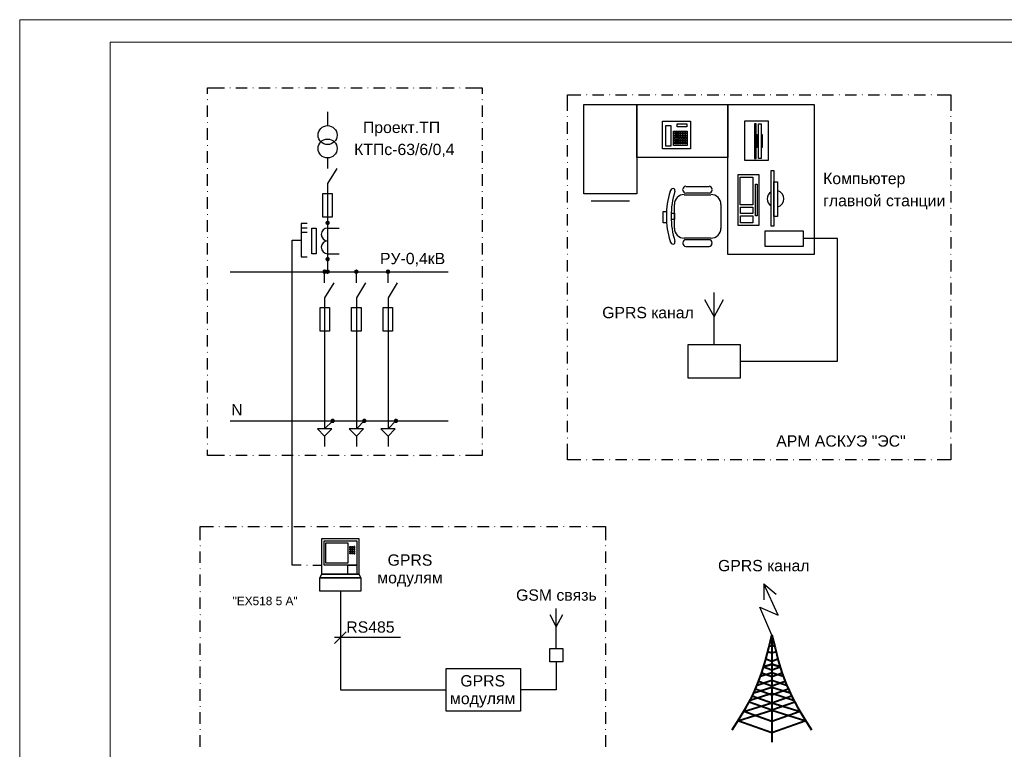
# Model space of a CAD drawing. Extents: x 10527 to 38812, y 13847 to 37526.
# Tile 33 of 256: x 35630 to 35847, y 33362 to 33524. Entities that reach past the tile are written whole.
import ezdxf

# ---------------------------------------------------------------- set-up
doc = ezdxf.new("R2010")
doc.units = 0
doc.header["$LTSCALE"] = 0.5
doc.header["$MEASUREMENT"] = 0
for name, color, linetype in [('PDF2_0', 7, 'Continuous'), ('PDF2_Text', 7, 'Continuous'), ('PDF2_Шина', 7, 'Continuous')]:
    doc.layers.add(name, color=color, linetype=linetype)
doc.styles.add('PDF Arial', font='arial.ttf')

msp = doc.modelspace()

# ---------------------------------------------------------------- hatches: boundary and pattern name
at = {"layer": 'PDF2_0', "lineweight": 50, "transparency": 33554559}
for points in [[(35676.156, 33508.561), (35676.113, 33508.646), (35676.029, 33508.688), (35675.944, 33508.646), (35675.902, 33508.561), (35675.944, 33508.477), (35676.029, 33508.434), (35676.113, 33508.477)], [(35681.236, 33508.561), (35681.194, 33508.646), (35681.109, 33508.688), (35681.024, 33508.646), (35680.982, 33508.561), (35681.024, 33508.477), (35681.109, 33508.434), (35681.194, 33508.477)], [(35686.316, 33508.561), (35686.274, 33508.646), (35686.189, 33508.688), (35686.104, 33508.646), (35686.062, 33508.561), (35686.104, 33508.477), (35686.189, 33508.434), (35686.274, 33508.477)], [(35691.396, 33508.561), (35691.354, 33508.646), (35691.269, 33508.688), (35691.185, 33508.646), (35691.142, 33508.561), (35691.185, 33508.477), (35691.269, 33508.434), (35691.354, 33508.477)], [(35696.476, 33508.561), (35696.434, 33508.646), (35696.349, 33508.688), (35696.265, 33508.646), (35696.222, 33508.561), (35696.265, 33508.477), (35696.349, 33508.434), (35696.434, 33508.477)], [(35701.556, 33508.561), (35701.514, 33508.646), (35701.429, 33508.688), (35701.345, 33508.646), (35701.302, 33508.561), (35701.345, 33508.477), (35701.429, 33508.434), (35701.514, 33508.477)], [(35706.637, 33508.561), (35706.594, 33508.646), (35706.51, 33508.688), (35706.425, 33508.646), (35706.383, 33508.561), (35706.425, 33508.477), (35706.51, 33508.434), (35706.594, 33508.477)], [(35711.717, 33508.561), (35711.674, 33508.646), (35711.59, 33508.688), (35711.505, 33508.646), (35711.463, 33508.561), (35711.505, 33508.477), (35711.59, 33508.434), (35711.674, 33508.477)], [(35716.797, 33508.561), (35716.755, 33508.646), (35716.67, 33508.688), (35716.585, 33508.646), (35716.543, 33508.561), (35716.585, 33508.477), (35716.67, 33508.434), (35716.755, 33508.477)], [(35721.877, 33508.561), (35721.835, 33508.646), (35721.75, 33508.688), (35721.665, 33508.646), (35721.623, 33508.561), (35721.665, 33508.477), (35721.75, 33508.434), (35721.835, 33508.477)], [(35726.957, 33508.561), (35726.915, 33508.646), (35726.83, 33508.688), (35726.745, 33508.646), (35726.703, 33508.561), (35726.745, 33508.477), (35726.83, 33508.434), (35726.915, 33508.477)], [(35671.16, 33505.979), (35671.118, 33506.064), (35671.033, 33506.106), (35670.949, 33506.064), (35670.906, 33505.979), (35670.949, 33505.894), (35671.033, 33505.852), (35671.118, 33505.894)], [(35731.91, 33505.979), (35731.868, 33506.064), (35731.783, 33506.106), (35731.699, 33506.064), (35731.656, 33505.979), (35731.699, 33505.894), (35731.783, 33505.852), (35731.868, 33505.894)], [(35755.025, 33507.037), (35754.983, 33507.122), (35754.898, 33507.164), (35754.813, 33507.122), (35754.771, 33507.037), (35754.813, 33506.953), (35754.898, 33506.91), (35754.983, 33506.953)], [(35760.105, 33507.037), (35760.063, 33507.122), (35759.978, 33507.164), (35759.893, 33507.122), (35759.851, 33507.037), (35759.893, 33506.953), (35759.978, 33506.91), (35760.063, 33506.953)], [(35765.185, 33507.037), (35765.143, 33507.122), (35765.058, 33507.164), (35764.973, 33507.122), (35764.931, 33507.037), (35764.973, 33506.953), (35765.058, 33506.91), (35765.143, 33506.953)], [(35770.265, 33507.037), (35770.223, 33507.122), (35770.138, 33507.164), (35770.054, 33507.122), (35770.011, 33507.037), (35770.054, 33506.953), (35770.138, 33506.91), (35770.223, 33506.953)], [(35775.345, 33507.037), (35775.303, 33507.122), (35775.218, 33507.164), (35775.134, 33507.122), (35775.091, 33507.037), (35775.134, 33506.953), (35775.218, 33506.91), (35775.303, 33506.953)], [(35780.426, 33507.037), (35780.383, 33507.122), (35780.299, 33507.164), (35780.214, 33507.122), (35780.172, 33507.037), (35780.214, 33506.953), (35780.299, 33506.91), (35780.383, 33506.953)], [(35785.506, 33507.037), (35785.463, 33507.122), (35785.379, 33507.164), (35785.294, 33507.122), (35785.252, 33507.037), (35785.294, 33506.953), (35785.379, 33506.91), (35785.463, 33506.953)], [(35790.586, 33507.037), (35790.543, 33507.122), (35790.459, 33507.164), (35790.374, 33507.122), (35790.332, 33507.037), (35790.374, 33506.953), (35790.459, 33506.91), (35790.543, 33506.953)], [(35795.666, 33507.037), (35795.624, 33507.122), (35795.539, 33507.164), (35795.454, 33507.122), (35795.412, 33507.037), (35795.454, 33506.953), (35795.539, 33506.91), (35795.624, 33506.953)], [(35800.746, 33507.037), (35800.704, 33507.122), (35800.619, 33507.164), (35800.534, 33507.122), (35800.492, 33507.037), (35800.534, 33506.953), (35800.619, 33506.91), (35800.704, 33506.953)], [(35805.826, 33507.037), (35805.784, 33507.122), (35805.699, 33507.164), (35805.615, 33507.122), (35805.572, 33507.037), (35805.615, 33506.953), (35805.699, 33506.91), (35805.784, 33506.953)], [(35810.906, 33507.037), (35810.864, 33507.122), (35810.779, 33507.164), (35810.695, 33507.122), (35810.652, 33507.037), (35810.695, 33506.953), (35810.779, 33506.91), (35810.864, 33506.953)], [(35815.986, 33507.037), (35815.944, 33507.122), (35815.859, 33507.164), (35815.775, 33507.122), (35815.732, 33507.037), (35815.775, 33506.953), (35815.859, 33506.91), (35815.944, 33506.953)], [(35821.067, 33507.037), (35821.024, 33507.122), (35820.94, 33507.164), (35820.855, 33507.122), (35820.813, 33507.037), (35820.855, 33506.953), (35820.94, 33506.91), (35821.024, 33506.953)], [(35826.147, 33507.037), (35826.104, 33507.122), (35826.02, 33507.164), (35825.935, 33507.122), (35825.893, 33507.037), (35825.935, 33506.953), (35826.02, 33506.91), (35826.104, 33506.953)], [(35831.227, 33507.037), (35831.185, 33507.122), (35831.1, 33507.164), (35831.015, 33507.122), (35830.973, 33507.037), (35831.015, 33506.953), (35831.1, 33506.91), (35831.185, 33506.953)], [(35671.16, 33500.899), (35671.118, 33500.984), (35671.033, 33501.026), (35670.949, 33500.984), (35670.906, 33500.899), (35670.949, 33500.814), (35671.033, 33500.772), (35671.118, 33500.814)], [(35731.91, 33500.899), (35731.868, 33500.984), (35731.783, 33501.026), (35731.699, 33500.984), (35731.656, 33500.899), (35731.699, 33500.814), (35731.783, 33500.772), (35731.868, 33500.814)], [(35750.749, 33502.254), (35750.707, 33502.338), (35750.622, 33502.381), (35750.537, 33502.338), (35750.495, 33502.254), (35750.537, 33502.169), (35750.622, 33502.127), (35750.707, 33502.169)], [(35835.545, 33502.254), (35835.503, 33502.338), (35835.418, 33502.381), (35835.333, 33502.338), (35835.291, 33502.254), (35835.333, 33502.169), (35835.418, 33502.127), (35835.503, 33502.169)], [(35750.749, 33497.173), (35750.707, 33497.258), (35750.622, 33497.3), (35750.537, 33497.258), (35750.495, 33497.173), (35750.537, 33497.089), (35750.622, 33497.046), (35750.707, 33497.089)], [(35835.545, 33497.173), (35835.503, 33497.258), (35835.418, 33497.3), (35835.333, 33497.258), (35835.291, 33497.173), (35835.333, 33497.089), (35835.418, 33497.046), (35835.503, 33497.089)], [(35671.16, 33495.819), (35671.118, 33495.903), (35671.033, 33495.946), (35670.949, 33495.903), (35670.906, 33495.819), (35670.949, 33495.734), (35671.033, 33495.692), (35671.118, 33495.734)], [(35731.91, 33495.819), (35731.868, 33495.903), (35731.783, 33495.946), (35731.699, 33495.903), (35731.656, 33495.819), (35731.699, 33495.734), (35731.783, 33495.692), (35731.868, 33495.734)], [(35750.749, 33492.093), (35750.707, 33492.178), (35750.622, 33492.22), (35750.537, 33492.178), (35750.495, 33492.093), (35750.537, 33492.009), (35750.622, 33491.966), (35750.707, 33492.009)], [(35835.545, 33492.093), (35835.503, 33492.178), (35835.418, 33492.22), (35835.333, 33492.178), (35835.291, 33492.093), (35835.333, 33492.009), (35835.418, 33491.966), (35835.503, 33492.009)], [(35671.16, 33490.739), (35671.118, 33490.823), (35671.033, 33490.866), (35670.949, 33490.823), (35670.906, 33490.739), (35670.949, 33490.654), (35671.033, 33490.612), (35671.118, 33490.654)], [(35731.91, 33490.739), (35731.868, 33490.823), (35731.783, 33490.866), (35731.699, 33490.823), (35731.656, 33490.739), (35731.699, 33490.654), (35731.783, 33490.612), (35731.868, 33490.654)], [(35671.16, 33485.658), (35671.118, 33485.743), (35671.033, 33485.785), (35670.949, 33485.743), (35670.906, 33485.658), (35670.949, 33485.574), (35671.033, 33485.531), (35671.118, 33485.574)], [(35731.91, 33485.658), (35731.868, 33485.743), (35731.783, 33485.785), (35731.699, 33485.743), (35731.656, 33485.658), (35731.699, 33485.574), (35731.783, 33485.531), (35731.868, 33485.574)], [(35750.749, 33487.013), (35750.707, 33487.098), (35750.622, 33487.14), (35750.537, 33487.098), (35750.495, 33487.013), (35750.537, 33486.928), (35750.622, 33486.886), (35750.707, 33486.928)], [(35835.545, 33487.013), (35835.503, 33487.098), (35835.418, 33487.14), (35835.333, 33487.098), (35835.291, 33487.013), (35835.333, 33486.928), (35835.418, 33486.886), (35835.503, 33486.928)], [(35750.749, 33481.933), (35750.707, 33482.018), (35750.622, 33482.06), (35750.537, 33482.018), (35750.495, 33481.933), (35750.537, 33481.848), (35750.622, 33481.806), (35750.707, 33481.848)], [(35835.545, 33481.933), (35835.503, 33482.018), (35835.418, 33482.06), (35835.333, 33482.018), (35835.291, 33481.933), (35835.333, 33481.848), (35835.418, 33481.806), (35835.503, 33481.848)], [(35671.16, 33480.578), (35671.118, 33480.663), (35671.033, 33480.705), (35670.949, 33480.663), (35670.906, 33480.578), (35670.949, 33480.494), (35671.033, 33480.451), (35671.118, 33480.494)], [(35697.111, 33478.716), (35697.154, 33478.462), (35697.365, 33478.292), (35697.577, 33478.208), (35697.831, 33478.292), (35698.043, 33478.462), (35698.085, 33478.716), (35698.043, 33478.97), (35697.831, 33479.139), (35697.577, 33479.224), (35697.365, 33479.139), (35697.154, 33478.97)], [(35731.91, 33480.578), (35731.868, 33480.663), (35731.783, 33480.705), (35731.699, 33480.663), (35731.656, 33480.578), (35731.699, 33480.494), (35731.783, 33480.451), (35731.868, 33480.494)], [(35750.749, 33476.853), (35750.707, 33476.938), (35750.622, 33476.98), (35750.537, 33476.938), (35750.495, 33476.853), (35750.537, 33476.768), (35750.622, 33476.726), (35750.707, 33476.768)], [(35835.545, 33476.853), (35835.503, 33476.938), (35835.418, 33476.98), (35835.333, 33476.938), (35835.291, 33476.853), (35835.333, 33476.768), (35835.418, 33476.726), (35835.503, 33476.768)], [(35671.16, 33475.498), (35671.118, 33475.583), (35671.033, 33475.625), (35670.949, 33475.583), (35670.906, 33475.498), (35670.949, 33475.414), (35671.033, 33475.371), (35671.118, 33475.414)], [(35731.91, 33475.498), (35731.868, 33475.583), (35731.783, 33475.625), (35731.699, 33475.583), (35731.656, 33475.498), (35731.699, 33475.414), (35731.783, 33475.371), (35731.868, 33475.414)], [(35671.16, 33470.418), (35671.118, 33470.503), (35671.033, 33470.545), (35670.949, 33470.503), (35670.906, 33470.418), (35670.949, 33470.333), (35671.033, 33470.291), (35671.118, 33470.333)], [(35698.085, 33470.714), (35698.043, 33470.926), (35697.831, 33471.138), (35697.577, 33471.18), (35697.365, 33471.138), (35697.154, 33470.926), (35697.111, 33470.714), (35697.154, 33470.46), (35697.365, 33470.249), (35697.577, 33470.206), (35697.831, 33470.249), (35698.043, 33470.46)], [(35731.91, 33470.418), (35731.868, 33470.503), (35731.783, 33470.545), (35731.699, 33470.503), (35731.656, 33470.418), (35731.699, 33470.333), (35731.783, 33470.291), (35731.868, 33470.333)], [(35750.749, 33471.773), (35750.707, 33471.857), (35750.622, 33471.9), (35750.537, 33471.857), (35750.495, 33471.773), (35750.537, 33471.688), (35750.622, 33471.646), (35750.707, 33471.688)], [(35835.545, 33471.773), (35835.503, 33471.857), (35835.418, 33471.9), (35835.333, 33471.857), (35835.291, 33471.773), (35835.333, 33471.688), (35835.418, 33471.646), (35835.503, 33471.688)], [(35696.519, 33468.174), (35696.434, 33467.92), (35696.519, 33467.666), (35696.688, 33467.497), (35696.942, 33467.412), (35697.196, 33467.497), (35697.271, 33467.572), (35697.365, 33467.497), (35697.577, 33467.412), (35697.831, 33467.497), (35698.043, 33467.666), (35698.085, 33467.92), (35698.043, 33468.174), (35697.831, 33468.344), (35697.577, 33468.428), (35697.365, 33468.344), (35697.271, 33468.268), (35697.196, 33468.344), (35696.942, 33468.428), (35696.688, 33468.344)], [(35704.435, 33467.92), (35704.393, 33468.174), (35704.181, 33468.344), (35703.97, 33468.428), (35703.716, 33468.344), (35703.504, 33468.174), (35703.462, 33467.92), (35703.504, 33467.666), (35703.716, 33467.497), (35703.97, 33467.412), (35704.181, 33467.497), (35704.393, 33467.666)], [(35711.463, 33467.92), (35711.378, 33468.174), (35711.209, 33468.344), (35710.955, 33468.428), (35710.701, 33468.344), (35710.531, 33468.174), (35710.447, 33467.92), (35710.531, 33467.666), (35710.701, 33467.497), (35710.955, 33467.412), (35711.209, 33467.497), (35711.378, 33467.666)], [(35750.749, 33466.693), (35750.707, 33466.777), (35750.622, 33466.82), (35750.537, 33466.777), (35750.495, 33466.693), (35750.537, 33466.608), (35750.622, 33466.566), (35750.707, 33466.608)], [(35835.545, 33466.693), (35835.503, 33466.777), (35835.418, 33466.82), (35835.333, 33466.777), (35835.291, 33466.693), (35835.333, 33466.608), (35835.418, 33466.566), (35835.503, 33466.608)], [(35671.16, 33465.338), (35671.118, 33465.423), (35671.033, 33465.465), (35670.949, 33465.423), (35670.906, 33465.338), (35670.949, 33465.253), (35671.033, 33465.211), (35671.118, 33465.253)], [(35731.91, 33465.338), (35731.868, 33465.423), (35731.783, 33465.465), (35731.699, 33465.423), (35731.656, 33465.338), (35731.699, 33465.253), (35731.783, 33465.211), (35731.868, 33465.253)], [(35750.749, 33461.612), (35750.707, 33461.697), (35750.622, 33461.739), (35750.537, 33461.697), (35750.495, 33461.612), (35750.537, 33461.528), (35750.622, 33461.485), (35750.707, 33461.528)], [(35835.545, 33461.612), (35835.503, 33461.697), (35835.418, 33461.739), (35835.333, 33461.697), (35835.291, 33461.612), (35835.333, 33461.528), (35835.418, 33461.485), (35835.503, 33461.528)], [(35671.16, 33460.258), (35671.118, 33460.342), (35671.033, 33460.385), (35670.949, 33460.342), (35670.906, 33460.258), (35670.949, 33460.173), (35671.033, 33460.131), (35671.118, 33460.173)], [(35731.91, 33460.258), (35731.868, 33460.342), (35731.783, 33460.385), (35731.699, 33460.342), (35731.656, 33460.258), (35731.699, 33460.173), (35731.783, 33460.131), (35731.868, 33460.173)], [(35671.16, 33455.178), (35671.118, 33455.262), (35671.033, 33455.305), (35670.949, 33455.262), (35670.906, 33455.178), (35670.949, 33455.093), (35671.033, 33455.051), (35671.118, 33455.093)], [(35731.91, 33455.178), (35731.868, 33455.262), (35731.783, 33455.305), (35731.699, 33455.262), (35731.656, 33455.178), (35731.699, 33455.093), (35731.783, 33455.051), (35731.868, 33455.093)], [(35750.749, 33456.532), (35750.707, 33456.617), (35750.622, 33456.659), (35750.537, 33456.617), (35750.495, 33456.532), (35750.537, 33456.448), (35750.622, 33456.405), (35750.707, 33456.448)], [(35835.545, 33456.532), (35835.503, 33456.617), (35835.418, 33456.659), (35835.333, 33456.617), (35835.291, 33456.532), (35835.333, 33456.448), (35835.418, 33456.405), (35835.503, 33456.448)], [(35750.749, 33451.452), (35750.707, 33451.537), (35750.622, 33451.579), (35750.537, 33451.537), (35750.495, 33451.452), (35750.537, 33451.368), (35750.622, 33451.325), (35750.707, 33451.368)], [(35835.545, 33451.452), (35835.503, 33451.537), (35835.418, 33451.579), (35835.333, 33451.537), (35835.291, 33451.452), (35835.333, 33451.368), (35835.418, 33451.325), (35835.503, 33451.368)], [(35671.16, 33450.098), (35671.118, 33450.182), (35671.033, 33450.225), (35670.949, 33450.182), (35670.906, 33450.098), (35670.949, 33450.013), (35671.033, 33449.971), (35671.118, 33450.013)], [(35731.91, 33450.098), (35731.868, 33450.182), (35731.783, 33450.225), (35731.699, 33450.182), (35731.656, 33450.098), (35731.699, 33450.013), (35731.783, 33449.971), (35731.868, 33450.013)], [(35750.749, 33446.372), (35750.707, 33446.457), (35750.622, 33446.499), (35750.537, 33446.457), (35750.495, 33446.372), (35750.537, 33446.287), (35750.622, 33446.245), (35750.707, 33446.287)], [(35835.545, 33446.372), (35835.503, 33446.457), (35835.418, 33446.499), (35835.333, 33446.457), (35835.291, 33446.372), (35835.333, 33446.287), (35835.418, 33446.245), (35835.503, 33446.287)], [(35671.16, 33445.017), (35671.118, 33445.102), (35671.033, 33445.144), (35670.949, 33445.102), (35670.906, 33445.017), (35670.949, 33444.933), (35671.033, 33444.89), (35671.118, 33444.933)], [(35731.91, 33445.017), (35731.868, 33445.102), (35731.783, 33445.144), (35731.699, 33445.102), (35731.656, 33445.017), (35731.699, 33444.933), (35731.783, 33444.89), (35731.868, 33444.933)], [(35671.16, 33439.98), (35671.118, 33440.064), (35671.033, 33440.107), (35670.949, 33440.064), (35670.906, 33439.98), (35670.949, 33439.895), (35671.033, 33439.853), (35671.118, 33439.895)], [(35731.91, 33439.98), (35731.868, 33440.064), (35731.783, 33440.107), (35731.699, 33440.064), (35731.656, 33439.98), (35731.699, 33439.895), (35731.783, 33439.853), (35731.868, 33439.895)], [(35750.749, 33441.292), (35750.707, 33441.377), (35750.622, 33441.419), (35750.537, 33441.377), (35750.495, 33441.292), (35750.537, 33441.207), (35750.622, 33441.165), (35750.707, 33441.207)], [(35835.545, 33441.292), (35835.503, 33441.377), (35835.418, 33441.419), (35835.333, 33441.377), (35835.291, 33441.292), (35835.333, 33441.207), (35835.418, 33441.165), (35835.503, 33441.207)], [(35698.72, 33434.434), (35698.974, 33434.476), (35699.143, 33434.688), (35699.228, 33434.899), (35699.143, 33435.153), (35698.974, 33435.365), (35698.72, 33435.407), (35698.466, 33435.365), (35698.254, 33435.153), (35698.212, 33434.899), (35698.254, 33434.688), (35698.466, 33434.476)], [(35705.705, 33434.434), (35705.959, 33434.476), (35706.129, 33434.688), (35706.213, 33434.899), (35706.129, 33435.153), (35705.959, 33435.365), (35705.705, 33435.407), (35705.451, 33435.365), (35705.282, 33435.153), (35705.197, 33434.899), (35705.282, 33434.688), (35705.451, 33434.476)], [(35712.69, 33434.434), (35712.944, 33434.476), (35713.156, 33434.688), (35713.198, 33434.899), (35713.156, 33435.153), (35712.944, 33435.365), (35712.69, 33435.407), (35712.479, 33435.365), (35712.267, 33435.153), (35712.225, 33434.899), (35712.267, 33434.688), (35712.479, 33434.476)], [(35750.749, 33436.212), (35750.707, 33436.297), (35750.622, 33436.339), (35750.537, 33436.297), (35750.495, 33436.212), (35750.537, 33436.127), (35750.622, 33436.085), (35750.707, 33436.127)], [(35835.545, 33436.212), (35835.503, 33436.297), (35835.418, 33436.339), (35835.333, 33436.297), (35835.291, 33436.212), (35835.333, 33436.127), (35835.418, 33436.085), (35835.503, 33436.127)], [(35671.16, 33434.899), (35671.118, 33434.984), (35671.033, 33435.026), (35670.949, 33434.984), (35670.906, 33434.899), (35670.949, 33434.815), (35671.033, 33434.772), (35671.118, 33434.815)], [(35731.91, 33434.899), (35731.868, 33434.984), (35731.783, 33435.026), (35731.699, 33434.984), (35731.656, 33434.899), (35731.699, 33434.815), (35731.783, 33434.772), (35731.868, 33434.815)], [(35750.749, 33431.132), (35750.707, 33431.216), (35750.622, 33431.259), (35750.537, 33431.216), (35750.495, 33431.132), (35750.537, 33431.047), (35750.622, 33431.005), (35750.707, 33431.047)], [(35835.545, 33431.132), (35835.503, 33431.216), (35835.418, 33431.259), (35835.333, 33431.216), (35835.291, 33431.132), (35835.333, 33431.047), (35835.418, 33431.005), (35835.503, 33431.047)], [(35671.16, 33429.819), (35671.118, 33429.904), (35671.033, 33429.946), (35670.949, 33429.904), (35670.906, 33429.819), (35670.949, 33429.735), (35671.033, 33429.692), (35671.118, 33429.735)], [(35731.91, 33429.819), (35731.868, 33429.904), (35731.783, 33429.946), (35731.699, 33429.904), (35731.656, 33429.819), (35731.699, 33429.735), (35731.783, 33429.692), (35731.868, 33429.735)], [(35676.156, 33427.237), (35676.113, 33427.322), (35676.029, 33427.364), (35675.944, 33427.322), (35675.902, 33427.237), (35675.944, 33427.152), (35676.029, 33427.11), (35676.113, 33427.152)], [(35681.236, 33427.237), (35681.194, 33427.322), (35681.109, 33427.364), (35681.024, 33427.322), (35680.982, 33427.237), (35681.024, 33427.152), (35681.109, 33427.11), (35681.194, 33427.152)], [(35686.316, 33427.237), (35686.274, 33427.322), (35686.189, 33427.364), (35686.104, 33427.322), (35686.062, 33427.237), (35686.104, 33427.152), (35686.189, 33427.11), (35686.274, 33427.152)], [(35691.396, 33427.237), (35691.354, 33427.322), (35691.269, 33427.364), (35691.185, 33427.322), (35691.142, 33427.237), (35691.185, 33427.152), (35691.269, 33427.11), (35691.354, 33427.152)], [(35696.476, 33427.237), (35696.434, 33427.322), (35696.349, 33427.364), (35696.265, 33427.322), (35696.222, 33427.237), (35696.265, 33427.152), (35696.349, 33427.11), (35696.434, 33427.152)], [(35701.556, 33427.237), (35701.514, 33427.322), (35701.429, 33427.364), (35701.345, 33427.322), (35701.302, 33427.237), (35701.345, 33427.152), (35701.429, 33427.11), (35701.514, 33427.152)], [(35706.637, 33427.237), (35706.594, 33427.322), (35706.51, 33427.364), (35706.425, 33427.322), (35706.383, 33427.237), (35706.425, 33427.152), (35706.51, 33427.11), (35706.594, 33427.152)], [(35711.717, 33427.237), (35711.674, 33427.322), (35711.59, 33427.364), (35711.505, 33427.322), (35711.463, 33427.237), (35711.505, 33427.152), (35711.59, 33427.11), (35711.674, 33427.152)], [(35716.797, 33427.237), (35716.755, 33427.322), (35716.67, 33427.364), (35716.585, 33427.322), (35716.543, 33427.237), (35716.585, 33427.152), (35716.67, 33427.11), (35716.755, 33427.152)], [(35721.877, 33427.237), (35721.835, 33427.322), (35721.75, 33427.364), (35721.665, 33427.322), (35721.623, 33427.237), (35721.665, 33427.152), (35721.75, 33427.11), (35721.835, 33427.152)], [(35726.957, 33427.237), (35726.915, 33427.322), (35726.83, 33427.364), (35726.745, 33427.322), (35726.703, 33427.237), (35726.745, 33427.152), (35726.83, 33427.11), (35726.915, 33427.152)], [(35755.025, 33426.306), (35754.983, 33426.39), (35754.898, 33426.433), (35754.813, 33426.39), (35754.771, 33426.306), (35754.813, 33426.221), (35754.898, 33426.179), (35754.983, 33426.221)], [(35760.105, 33426.306), (35760.063, 33426.39), (35759.978, 33426.433), (35759.893, 33426.39), (35759.851, 33426.306), (35759.893, 33426.221), (35759.978, 33426.179), (35760.063, 33426.221)], [(35765.185, 33426.306), (35765.143, 33426.39), (35765.058, 33426.433), (35764.973, 33426.39), (35764.931, 33426.306), (35764.973, 33426.221), (35765.058, 33426.179), (35765.143, 33426.221)], [(35770.265, 33426.306), (35770.223, 33426.39), (35770.138, 33426.433), (35770.054, 33426.39), (35770.011, 33426.306), (35770.054, 33426.221), (35770.138, 33426.179), (35770.223, 33426.221)], [(35775.345, 33426.306), (35775.303, 33426.39), (35775.218, 33426.433), (35775.134, 33426.39), (35775.091, 33426.306), (35775.134, 33426.221), (35775.218, 33426.179), (35775.303, 33426.221)], [(35780.426, 33426.306), (35780.383, 33426.39), (35780.299, 33426.433), (35780.214, 33426.39), (35780.172, 33426.306), (35780.214, 33426.221), (35780.299, 33426.179), (35780.383, 33426.221)], [(35785.506, 33426.306), (35785.463, 33426.39), (35785.379, 33426.433), (35785.294, 33426.39), (35785.252, 33426.306), (35785.294, 33426.221), (35785.379, 33426.179), (35785.463, 33426.221)], [(35790.586, 33426.306), (35790.543, 33426.39), (35790.459, 33426.433), (35790.374, 33426.39), (35790.332, 33426.306), (35790.374, 33426.221), (35790.459, 33426.179), (35790.543, 33426.221)], [(35795.666, 33426.306), (35795.624, 33426.39), (35795.539, 33426.433), (35795.454, 33426.39), (35795.412, 33426.306), (35795.454, 33426.221), (35795.539, 33426.179), (35795.624, 33426.221)], [(35800.746, 33426.306), (35800.704, 33426.39), (35800.619, 33426.433), (35800.534, 33426.39), (35800.492, 33426.306), (35800.534, 33426.221), (35800.619, 33426.179), (35800.704, 33426.221)], [(35805.826, 33426.306), (35805.784, 33426.39), (35805.699, 33426.433), (35805.615, 33426.39), (35805.572, 33426.306), (35805.615, 33426.221), (35805.699, 33426.179), (35805.784, 33426.221)], [(35810.906, 33426.306), (35810.864, 33426.39), (35810.779, 33426.433), (35810.695, 33426.39), (35810.652, 33426.306), (35810.695, 33426.221), (35810.779, 33426.179), (35810.864, 33426.221)], [(35815.986, 33426.306), (35815.944, 33426.39), (35815.859, 33426.433), (35815.775, 33426.39), (35815.732, 33426.306), (35815.775, 33426.221), (35815.859, 33426.179), (35815.944, 33426.221)], [(35821.067, 33426.306), (35821.024, 33426.39), (35820.94, 33426.433), (35820.855, 33426.39), (35820.813, 33426.306), (35820.855, 33426.221), (35820.94, 33426.179), (35821.024, 33426.221)], [(35826.147, 33426.306), (35826.104, 33426.39), (35826.02, 33426.433), (35825.935, 33426.39), (35825.893, 33426.306), (35825.935, 33426.221), (35826.02, 33426.179), (35826.104, 33426.221)], [(35831.227, 33426.306), (35831.185, 33426.39), (35831.1, 33426.433), (35831.015, 33426.39), (35830.973, 33426.306), (35831.015, 33426.221), (35831.1, 33426.179), (35831.185, 33426.221)], [(35673.743, 33411.531), (35673.7, 33411.616), (35673.616, 33411.658), (35673.531, 33411.616), (35673.489, 33411.531), (35673.531, 33411.446), (35673.616, 33411.404), (35673.7, 33411.446)], [(35678.823, 33411.531), (35678.781, 33411.616), (35678.696, 33411.658), (35678.611, 33411.616), (35678.569, 33411.531), (35678.611, 33411.446), (35678.696, 33411.404), (35678.781, 33411.446)], [(35683.903, 33411.531), (35683.861, 33411.616), (35683.776, 33411.658), (35683.691, 33411.616), (35683.649, 33411.531), (35683.691, 33411.446), (35683.776, 33411.404), (35683.861, 33411.446)], [(35688.983, 33411.531), (35688.941, 33411.616), (35688.856, 33411.658), (35688.771, 33411.616), (35688.729, 33411.531), (35688.771, 33411.446), (35688.856, 33411.404), (35688.941, 33411.446)], [(35694.063, 33411.531), (35694.021, 33411.616), (35693.936, 33411.658), (35693.852, 33411.616), (35693.809, 33411.531), (35693.852, 33411.446), (35693.936, 33411.404), (35694.021, 33411.446)], [(35699.143, 33411.531), (35699.101, 33411.616), (35699.016, 33411.658), (35698.932, 33411.616), (35698.889, 33411.531), (35698.932, 33411.446), (35699.016, 33411.404), (35699.101, 33411.446)], [(35704.224, 33411.531), (35704.181, 33411.616), (35704.097, 33411.658), (35704.012, 33411.616), (35703.97, 33411.531), (35704.012, 33411.446), (35704.097, 33411.404), (35704.181, 33411.446)], [(35709.304, 33411.531), (35709.261, 33411.616), (35709.177, 33411.658), (35709.092, 33411.616), (35709.05, 33411.531), (35709.092, 33411.446), (35709.177, 33411.404), (35709.261, 33411.446)], [(35714.384, 33411.531), (35714.341, 33411.616), (35714.257, 33411.658), (35714.172, 33411.616), (35714.13, 33411.531), (35714.172, 33411.446), (35714.257, 33411.404), (35714.341, 33411.446)], [(35719.464, 33411.531), (35719.422, 33411.616), (35719.337, 33411.658), (35719.252, 33411.616), (35719.21, 33411.531), (35719.252, 33411.446), (35719.337, 33411.404), (35719.422, 33411.446)], [(35724.544, 33411.531), (35724.502, 33411.616), (35724.417, 33411.658), (35724.332, 33411.616), (35724.29, 33411.531), (35724.332, 33411.446), (35724.417, 33411.404), (35724.502, 33411.446)], [(35729.624, 33411.531), (35729.582, 33411.616), (35729.497, 33411.658), (35729.413, 33411.616), (35729.37, 33411.531), (35729.413, 33411.446), (35729.497, 33411.404), (35729.582, 33411.446)], [(35734.704, 33411.531), (35734.662, 33411.616), (35734.577, 33411.658), (35734.493, 33411.616), (35734.45, 33411.531), (35734.493, 33411.446), (35734.577, 33411.404), (35734.662, 33411.446)], [(35739.784, 33411.531), (35739.742, 33411.616), (35739.657, 33411.658), (35739.573, 33411.616), (35739.53, 33411.531), (35739.573, 33411.446), (35739.657, 33411.404), (35739.742, 33411.446)], [(35744.865, 33411.531), (35744.822, 33411.616), (35744.738, 33411.658), (35744.653, 33411.616), (35744.611, 33411.531), (35744.653, 33411.446), (35744.738, 33411.404), (35744.822, 33411.446)], [(35749.945, 33411.531), (35749.902, 33411.616), (35749.818, 33411.658), (35749.733, 33411.616), (35749.691, 33411.531), (35749.733, 33411.446), (35749.818, 33411.404), (35749.902, 33411.446)], [(35755.025, 33411.531), (35754.983, 33411.616), (35754.898, 33411.658), (35754.813, 33411.616), (35754.771, 33411.531), (35754.813, 33411.446), (35754.898, 33411.404), (35754.983, 33411.446)], [(35669.552, 33407.297), (35669.509, 33407.382), (35669.425, 33407.424), (35669.34, 33407.382), (35669.298, 33407.297), (35669.34, 33407.213), (35669.425, 33407.17), (35669.509, 33407.213)], [(35759.174, 33407.297), (35759.131, 33407.382), (35759.047, 33407.424), (35758.962, 33407.382), (35758.92, 33407.297), (35758.962, 33407.213), (35759.047, 33407.17), (35759.131, 33407.213)], [(35693.174, 33403.022), (35693.132, 33403.106), (35693.047, 33403.149), (35692.963, 33403.106), (35692.92, 33403.022), (35692.963, 33402.937), (35693.047, 33402.895), (35693.132, 33402.937)], [(35669.552, 33402.217), (35669.509, 33402.302), (35669.425, 33402.344), (35669.34, 33402.302), (35669.298, 33402.217), (35669.34, 33402.133), (35669.425, 33402.09), (35669.509, 33402.133)], [(35759.174, 33402.217), (35759.131, 33402.302), (35759.047, 33402.344), (35758.962, 33402.302), (35758.92, 33402.217), (35758.962, 33402.133), (35759.047, 33402.09), (35759.131, 33402.133)], [(35669.552, 33397.137), (35669.509, 33397.222), (35669.425, 33397.264), (35669.34, 33397.222), (35669.298, 33397.137), (35669.34, 33397.052), (35669.425, 33397.01), (35669.509, 33397.052)], [(35759.174, 33397.137), (35759.131, 33397.222), (35759.047, 33397.264), (35758.962, 33397.222), (35758.92, 33397.137), (35758.962, 33397.052), (35759.047, 33397.01), (35759.131, 33397.052)], [(35669.552, 33392.057), (35669.509, 33392.142), (35669.425, 33392.184), (35669.34, 33392.142), (35669.298, 33392.057), (35669.34, 33391.972), (35669.425, 33391.93), (35669.509, 33391.972)], [(35759.174, 33392.057), (35759.131, 33392.142), (35759.047, 33392.184), (35758.962, 33392.142), (35758.92, 33392.057), (35758.962, 33391.972), (35759.047, 33391.93), (35759.131, 33391.972)], [(35669.552, 33386.977), (35669.509, 33387.062), (35669.425, 33387.104), (35669.34, 33387.062), (35669.298, 33386.977), (35669.34, 33386.892), (35669.425, 33386.85), (35669.509, 33386.892)], [(35759.174, 33386.977), (35759.131, 33387.062), (35759.047, 33387.104), (35758.962, 33387.062), (35758.92, 33386.977), (35758.962, 33386.892), (35759.047, 33386.85), (35759.131, 33386.892)], [(35669.552, 33381.897), (35669.509, 33381.981), (35669.425, 33382.024), (35669.34, 33381.981), (35669.298, 33381.897), (35669.34, 33381.812), (35669.425, 33381.77), (35669.509, 33381.812)], [(35759.174, 33381.897), (35759.131, 33381.981), (35759.047, 33382.024), (35758.962, 33381.981), (35758.92, 33381.897), (35758.962, 33381.812), (35759.047, 33381.77), (35759.131, 33381.812)], [(35669.552, 33376.817), (35669.509, 33376.901), (35669.425, 33376.944), (35669.34, 33376.901), (35669.298, 33376.817), (35669.34, 33376.732), (35669.425, 33376.69), (35669.509, 33376.732)], [(35759.174, 33376.817), (35759.131, 33376.901), (35759.047, 33376.944), (35758.962, 33376.901), (35758.92, 33376.817), (35758.962, 33376.732), (35759.047, 33376.69), (35759.131, 33376.732)], [(35669.552, 33371.736), (35669.509, 33371.821), (35669.425, 33371.863), (35669.34, 33371.821), (35669.298, 33371.736), (35669.34, 33371.652), (35669.425, 33371.609), (35669.509, 33371.652)], [(35759.174, 33371.736), (35759.131, 33371.821), (35759.047, 33371.863), (35758.962, 33371.821), (35758.92, 33371.736), (35758.962, 33371.652), (35759.047, 33371.609), (35759.131, 33371.652)], [(35669.552, 33366.656), (35669.509, 33366.741), (35669.425, 33366.783), (35669.34, 33366.741), (35669.298, 33366.656), (35669.34, 33366.572), (35669.425, 33366.529), (35669.509, 33366.572)], [(35759.174, 33366.656), (35759.131, 33366.741), (35759.047, 33366.783), (35758.962, 33366.741), (35758.92, 33366.656), (35758.962, 33366.572), (35759.047, 33366.529), (35759.131, 33366.572)]]:
    msp.add_hatch(color=256, dxfattribs=at).paths.add_polyline_path(points)

# ---------------------------------------------------------------- linework, layer by layer
at = {"linetype": 'Continuous', "lineweight": 5, "elevation": -629.582}
for points in [[(35629.501, 33523.657), (36049.501, 33523.657), (36049.501, 33226.6), (35629.501, 33226.6)], [(36044.501, 33231.6), (35649.503, 33231.6), (35649.503, 33518.656), (36044.501, 33518.656)]]:
    msp.add_lwpolyline(points, close=True, dxfattribs=at)
at = {"layer": 'PDF2_0', "lineweight": 30}
for points in [[(35671.033, 33507.249), (35671.033, 33508.561), (35674.759, 33508.561)], [(35677.299, 33508.561), (35679.839, 33508.561)], [(35682.379, 33508.561), (35684.919, 33508.561)], [(35687.459, 33508.561), (35689.999, 33508.561)], [(35692.539, 33508.561), (35695.079, 33508.561)], [(35697.619, 33508.561), (35700.159, 33508.561)], [(35702.7, 33508.561), (35705.24, 33508.561)], [(35707.78, 33508.561), (35710.32, 33508.561)], [(35712.86, 33508.561), (35715.4, 33508.561)], [(35717.94, 33508.561), (35720.48, 33508.561)], [(35723.02, 33508.561), (35725.56, 33508.561)], [(35728.1, 33508.561), (35731.783, 33508.561), (35731.783, 33507.249)], [(35750.622, 33503.524), (35750.622, 33507.037), (35753.628, 33507.037)], [(35756.168, 33507.037), (35758.708, 33507.037)], [(35761.248, 33507.037), (35763.788, 33507.037)], [(35766.328, 33507.037), (35768.868, 33507.037)], [(35771.408, 33507.037), (35773.948, 33507.037)], [(35776.488, 33507.037), (35779.028, 33507.037)], [(35781.569, 33507.037), (35784.109, 33507.037)], [(35786.649, 33507.037), (35789.189, 33507.037)], [(35791.729, 33507.037), (35794.269, 33507.037)], [(35796.809, 33507.037), (35799.349, 33507.037)], [(35801.889, 33507.037), (35804.429, 33507.037)], [(35806.969, 33507.037), (35809.509, 33507.037)], [(35812.049, 33507.037), (35814.589, 33507.037)], [(35817.129, 33507.037), (35819.67, 33507.037)], [(35822.21, 33507.037), (35824.75, 33507.037)], [(35827.29, 33507.037), (35829.83, 33507.037)], [(35832.37, 33507.037), (35835.418, 33507.037), (35835.418, 33503.524)], [(35671.033, 33502.169), (35671.033, 33504.709)], [(35697.577, 33503.312), (35697.577, 33500.222)], [(35731.783, 33504.709), (35731.783, 33502.169)], [(35750.622, 33498.443), (35750.622, 33500.984)], [(35835.418, 33500.984), (35835.418, 33498.443)], [(35671.033, 33497.089), (35671.033, 33499.629)], [(35731.783, 33499.629), (35731.783, 33497.089)], [(35671.033, 33492.009), (35671.033, 33494.549)], [(35731.783, 33494.549), (35731.783, 33492.009)], [(35750.622, 33493.363), (35750.622, 33495.903)], [(35835.418, 33495.903), (35835.418, 33493.363)], [(35697.577, 33493.025), (35697.577, 33490.739)], [(35699.609, 33490.739), (35697.577, 33487.437), (35697.577, 33467.92)], [(35750.622, 33488.283), (35750.622, 33490.823)], [(35835.418, 33490.823), (35835.418, 33488.283)], [(35671.033, 33486.928), (35671.033, 33489.469)], [(35731.783, 33489.469), (35731.783, 33486.928)], [(35750.622, 33483.203), (35750.622, 33485.743)], [(35776.15, 33485.955), (35776.15, 33486.124)], [(35776.785, 33486.759), (35781.95, 33486.759)], [(35782.585, 33486.124), (35782.585, 33485.955)], [(35835.418, 33485.743), (35835.418, 33483.203)], [(35671.033, 33481.848), (35671.033, 33484.388)], [(35731.783, 33484.388), (35731.783, 33481.848)], [(35755.872, 33483.584), (35764.338, 33483.584)], [(35776.446, 33484.939), (35782.373, 33484.939)], [(35781.95, 33485.32), (35776.785, 33485.32)], [(35772.509, 33478.716), (35771.832, 33478.716), (35771.832, 33481.256), (35772.509, 33481.256)], [(35774.287, 33477.488), (35774.287, 33482.78)], [(35784.532, 33482.78), (35784.532, 33477.488)], [(35671.033, 33476.768), (35671.033, 33479.308)], [(35731.783, 33479.308), (35731.783, 33476.768)], [(35750.622, 33478.123), (35750.622, 33480.663)], [(35773.567, 33480.832), (35774.287, 33480.832), (35774.287, 33479.435), (35773.567, 33479.435)], [(35835.418, 33480.663), (35835.418, 33478.123)], [(35693.047, 33478.589), (35691.735, 33478.589), (35691.735, 33471.18), (35693.047, 33471.18)], [(35693.047, 33477.573), (35691.735, 33477.573)], [(35697.577, 33477.573), (35700.117, 33477.573)], [(35691.777, 33403.022), (35689.745, 33403.022), (35689.745, 33474.863), (35691.735, 33474.863)], [(35693.047, 33476.599), (35691.735, 33476.599)], [(35750.622, 33473.043), (35750.622, 33475.583)], [(35782.373, 33475.329), (35776.446, 33475.329)], [(35781.95, 33474.948), (35776.785, 33474.948)], [(35788.85, 33448.108), (35810.356, 33448.108), (35810.356, 33475.244), (35802.778, 33475.244)], [(35835.418, 33475.583), (35835.418, 33473.043)], [(35671.033, 33471.688), (35671.033, 33474.228)], [(35731.783, 33474.228), (35731.783, 33471.688)], [(35776.15, 33474.313), (35776.15, 33474.143)], [(35776.785, 33473.508), (35781.95, 33473.508)], [(35782.585, 33474.143), (35782.585, 33474.313)], [(35697.577, 33471.857), (35700.117, 33471.857)], [(35750.622, 33467.963), (35750.622, 33470.503)], [(35835.418, 33470.503), (35835.418, 33467.963)], [(35671.033, 33466.608), (35671.033, 33469.148)], [(35731.783, 33469.148), (35731.783, 33466.608)], [(35676.071, 33467.92), (35724.29, 33467.92)], [(35696.942, 33465.465), (35696.942, 33467.92)], [(35703.97, 33465.465), (35703.97, 33467.92)], [(35710.955, 33465.465), (35710.955, 33467.92)], [(35671.033, 33461.528), (35671.033, 33464.068)], [(35698.974, 33465.465), (35696.942, 33462.121), (35696.942, 33433.164), (35698.72, 33434.899)], [(35705.959, 33465.465), (35703.97, 33462.121), (35703.97, 33433.164), (35705.705, 33434.899)], [(35712.987, 33465.465), (35710.955, 33462.121), (35710.955, 33433.164), (35712.69, 33434.899)], [(35731.783, 33464.068), (35731.783, 33461.528)], [(35750.622, 33462.883), (35750.622, 33465.423)], [(35835.418, 33465.423), (35835.418, 33462.883)], [(35780.976, 33461.739), (35783.093, 33457.929), (35785.167, 33461.739)], [(35783.093, 33451.791), (35783.093, 33463.306)], [(35750.622, 33457.802), (35750.622, 33460.342)], [(35835.418, 33460.342), (35835.418, 33457.802)], [(35671.033, 33456.448), (35671.033, 33458.988)], [(35731.783, 33458.988), (35731.783, 33456.448)], [(35750.622, 33452.722), (35750.622, 33455.262)], [(35835.418, 33455.262), (35835.418, 33452.722)], [(35671.033, 33451.368), (35671.033, 33453.908)], [(35731.783, 33453.908), (35731.783, 33451.368)], [(35671.033, 33446.287), (35671.033, 33448.827)], [(35731.783, 33448.827), (35731.783, 33446.287)], [(35750.622, 33447.642), (35750.622, 33450.182)], [(35835.418, 33450.182), (35835.418, 33447.642)], [(35750.622, 33442.562), (35750.622, 33445.102)], [(35835.418, 33445.102), (35835.418, 33442.562)], [(35671.033, 33441.207), (35671.033, 33443.747)], [(35731.783, 33443.747), (35731.783, 33441.207)], [(35750.622, 33437.482), (35750.622, 33440.022)], [(35835.418, 33440.022), (35835.418, 33437.482)], [(35671.033, 33436.169), (35671.033, 33438.71)], [(35731.783, 33438.71), (35731.783, 33436.169)], [(35671.033, 33431.089), (35671.033, 33433.629)], [(35676.071, 33434.899), (35724.29, 33434.899)], [(35731.783, 33433.629), (35731.783, 33431.089)], [(35750.622, 33432.402), (35750.622, 33434.942)], [(35835.418, 33434.942), (35835.418, 33432.402)], [(35696.942, 33431.555), (35696.942, 33429.269)], [(35703.97, 33431.555), (35703.97, 33429.269)], [(35710.955, 33431.555), (35710.955, 33429.269)], [(35753.628, 33426.306), (35750.622, 33426.306), (35750.622, 33429.862)], [(35835.418, 33429.862), (35835.418, 33426.306), (35832.37, 33426.306)], [(35674.759, 33427.237), (35671.033, 33427.237), (35671.033, 33428.549)], [(35679.839, 33427.237), (35677.299, 33427.237)], [(35684.919, 33427.237), (35682.379, 33427.237)], [(35689.999, 33427.237), (35687.459, 33427.237)], [(35695.079, 33427.237), (35692.539, 33427.237)], [(35700.159, 33427.237), (35697.619, 33427.237)], [(35705.24, 33427.237), (35702.7, 33427.237)], [(35710.32, 33427.237), (35707.78, 33427.237)], [(35715.4, 33427.237), (35712.86, 33427.237)], [(35720.48, 33427.237), (35717.94, 33427.237)], [(35725.56, 33427.237), (35723.02, 33427.237)], [(35731.783, 33428.549), (35731.783, 33427.237), (35728.1, 33427.237)], [(35758.708, 33426.306), (35756.168, 33426.306)], [(35763.788, 33426.306), (35761.248, 33426.306)], [(35768.868, 33426.306), (35766.328, 33426.306)], [(35773.948, 33426.306), (35771.408, 33426.306)], [(35779.028, 33426.306), (35776.488, 33426.306)], [(35784.109, 33426.306), (35781.569, 33426.306)], [(35789.189, 33426.306), (35786.649, 33426.306)], [(35794.269, 33426.306), (35791.729, 33426.306)], [(35799.349, 33426.306), (35796.809, 33426.306)], [(35804.429, 33426.306), (35801.889, 33426.306)], [(35809.509, 33426.306), (35806.969, 33426.306)], [(35814.589, 33426.306), (35812.049, 33426.306)], [(35819.67, 33426.306), (35817.129, 33426.306)], [(35824.75, 33426.306), (35822.21, 33426.306)], [(35829.83, 33426.306), (35827.29, 33426.306)], [(35669.425, 33408.567), (35669.425, 33411.531), (35672.346, 33411.531)], [(35674.886, 33411.531), (35677.426, 33411.531)], [(35679.966, 33411.531), (35682.506, 33411.531)], [(35685.046, 33411.531), (35687.586, 33411.531)], [(35690.126, 33411.531), (35692.666, 33411.531)], [(35695.206, 33411.531), (35697.746, 33411.531)], [(35700.286, 33411.531), (35702.827, 33411.531)], [(35705.367, 33411.531), (35707.907, 33411.531)], [(35710.447, 33411.531), (35712.987, 33411.531)], [(35715.527, 33411.531), (35718.067, 33411.531)], [(35720.607, 33411.531), (35723.147, 33411.531)], [(35725.687, 33411.531), (35728.227, 33411.531)], [(35730.767, 33411.531), (35733.307, 33411.531)], [(35735.847, 33411.531), (35738.387, 33411.531)], [(35740.928, 33411.531), (35743.468, 33411.531)], [(35746.008, 33411.531), (35748.548, 33411.531)], [(35751.088, 33411.531), (35753.628, 33411.531)], [(35756.168, 33411.531), (35759.047, 33411.531), (35759.047, 33408.567)], [(35669.425, 33403.487), (35669.425, 33406.027)], [(35759.047, 33406.027), (35759.047, 33403.487)], [(35694.317, 33403.022), (35696.349, 33403.022)], [(35669.425, 33398.407), (35669.425, 33400.947)], [(35759.047, 33400.947), (35759.047, 33398.407)], [(35795.835, 33387.485), (35793.168, 33393.708), (35797.275, 33391.972), (35794.057, 33398.873), (35794.057, 33395.317)], [(35794.057, 33398.873), (35796.809, 33396.587)], [(35700.413, 33397.222), (35700.413, 33375.42), (35723.782, 33375.42)], [(35669.425, 33393.327), (35669.425, 33395.867)], [(35759.047, 33395.867), (35759.047, 33393.327)], [(35746.727, 33392.057), (35748.167, 33389.39), (35749.648, 33392.057)], [(35748.167, 33384.564), (35748.167, 33393.454)], [(35669.425, 33388.247), (35669.425, 33390.787)], [(35759.047, 33390.787), (35759.047, 33388.247)], [(35699.101, 33385.707), (35701.726, 33388.289)], [(35669.425, 33383.167), (35669.425, 33385.707)], [(35713.706, 33387.019), (35699.143, 33387.019)], [(35759.047, 33385.707), (35759.047, 33383.167)], [(35748.167, 33381.6), (35748.167, 33375.42), (35740.292, 33375.42)], [(35669.425, 33378.087), (35669.425, 33380.627)], [(35759.047, 33380.627), (35759.047, 33378.087)], [(35669.425, 33373.007), (35669.425, 33375.547)], [(35759.047, 33375.547), (35759.047, 33373.007)], [(35669.425, 33367.926), (35669.425, 33370.466)], [(35759.047, 33370.466), (35759.047, 33367.926)], [(35669.425, 33362.846), (35669.425, 33365.386)], [(35759.047, 33365.386), (35759.047, 33362.846)]]:
    msp.add_lwpolyline(points, dxfattribs=at)
for points in [[(35754.263, 33504.921), (35765.989, 33504.921), (35765.989, 33485.108), (35754.263, 33485.108)], [(35765.989, 33504.921), (35786.141, 33504.921), (35786.141, 33493.152), (35765.989, 33493.152)], [(35786.141, 33504.921), (35805.234, 33504.921), (35805.234, 33471.73), (35786.141, 33471.73)], [(35771.662, 33501.238), (35777.843, 33501.238), (35777.843, 33495.057), (35771.662, 33495.057)], [(35774.88, 33500.645), (35777.039, 33500.645), (35777.039, 33499.967), (35774.88, 33499.967)], [(35789.866, 33501.28), (35795.031, 33501.28), (35795.031, 33492.517), (35789.866, 33492.517)], [(35792.406, 33500.645), (35792.025, 33500.645), (35792.025, 33492.982), (35792.406, 33492.982)], [(35792.872, 33500.645), (35793.465, 33500.645), (35793.465, 33492.982), (35792.872, 33492.982)], [(35772.424, 33500.264), (35773.525, 33500.264), (35773.525, 33495.692), (35772.424, 33495.692)], [(35774.118, 33499.036), (35777.123, 33499.036), (35777.123, 33495.861), (35774.118, 33495.861)], [(35774.414, 33498.697), (35774.795, 33498.697), (35774.795, 33498.359), (35774.414, 33498.359)], [(35774.922, 33498.697), (35775.303, 33498.697), (35775.303, 33498.359), (35774.922, 33498.359)], [(35775.43, 33498.697), (35775.811, 33498.697), (35775.811, 33498.359), (35775.43, 33498.359)], [(35775.98, 33498.697), (35776.319, 33498.697), (35776.319, 33498.359), (35775.98, 33498.359)], [(35776.488, 33498.697), (35776.827, 33498.697), (35776.827, 33498.359), (35776.488, 33498.359)], [(35774.414, 33498.147), (35774.795, 33498.147), (35774.795, 33497.808), (35774.414, 33497.808)], [(35774.414, 33497.639), (35774.795, 33497.639), (35774.795, 33497.258), (35774.414, 33497.258)], [(35774.414, 33497.089), (35774.795, 33497.089), (35774.795, 33496.708), (35774.414, 33496.708)], [(35774.414, 33496.538), (35774.795, 33496.538), (35774.795, 33496.2), (35774.414, 33496.2)], [(35774.922, 33498.147), (35775.303, 33498.147), (35775.303, 33497.808), (35774.922, 33497.808)], [(35774.922, 33497.639), (35775.303, 33497.639), (35775.303, 33497.258), (35774.922, 33497.258)], [(35774.922, 33497.089), (35775.303, 33497.089), (35775.303, 33496.708), (35774.922, 33496.708)], [(35774.922, 33496.538), (35775.303, 33496.538), (35775.303, 33496.2), (35774.922, 33496.2)], [(35775.43, 33498.147), (35775.811, 33498.147), (35775.811, 33497.808), (35775.43, 33497.808)], [(35775.43, 33497.639), (35775.811, 33497.639), (35775.811, 33497.258), (35775.43, 33497.258)], [(35775.43, 33497.089), (35775.811, 33497.089), (35775.811, 33496.708), (35775.43, 33496.708)], [(35775.43, 33496.538), (35775.811, 33496.538), (35775.811, 33496.2), (35775.43, 33496.2)], [(35775.98, 33498.147), (35776.319, 33498.147), (35776.319, 33497.808), (35775.98, 33497.808)], [(35775.98, 33497.639), (35776.319, 33497.639), (35776.319, 33497.258), (35775.98, 33497.258)], [(35775.98, 33497.089), (35776.319, 33497.089), (35776.319, 33496.708), (35775.98, 33496.708)], [(35775.98, 33496.538), (35776.319, 33496.538), (35776.319, 33496.2), (35775.98, 33496.2)], [(35776.488, 33498.147), (35776.827, 33498.147), (35776.827, 33497.808), (35776.488, 33497.808)], [(35776.488, 33497.639), (35776.827, 33497.639), (35776.827, 33497.258), (35776.488, 33497.258)], [(35776.488, 33497.089), (35776.827, 33497.089), (35776.827, 33496.708), (35776.488, 33496.708)], [(35776.488, 33496.538), (35776.827, 33496.538), (35776.827, 33496.2), (35776.488, 33496.2)], [(35792.491, 33498.274), (35792.618, 33498.274), (35792.618, 33495.353), (35792.491, 33495.353)], [(35793.592, 33498.274), (35793.719, 33498.274), (35793.719, 33495.353), (35793.592, 33495.353)], [(35795.666, 33490.315), (35796.301, 33490.315), (35796.301, 33477.996), (35795.666, 33477.996)], [(35788.427, 33489.426), (35792.999, 33489.426), (35792.999, 33478.165), (35788.427, 33478.165)], [(35788.85, 33488.834), (35791.602, 33488.834), (35791.602, 33482.737), (35788.85, 33482.737)], [(35796.301, 33487.818), (35797.105, 33487.818), (35797.105, 33480.155), (35796.301, 33480.155)], [(35792.195, 33487.31), (35792.576, 33487.31), (35792.576, 33480.282), (35792.195, 33480.282)], [(35696.561, 33485.235), (35698.635, 33485.235), (35698.635, 33479.986), (35696.561, 33479.986)], [(35788.892, 33482.187), (35791.602, 33482.187), (35791.602, 33480.79), (35788.892, 33480.79)], [(35788.892, 33480.282), (35791.602, 33480.282), (35791.602, 33478.716), (35788.892, 33478.716)], [(35694.106, 33477.573), (35695.079, 33477.573), (35695.079, 33471.857), (35694.106, 33471.857)], [(35794.396, 33476.98), (35802.778, 33476.98), (35802.778, 33473.508), (35794.396, 33473.508)], [(35695.926, 33460.004), (35698, 33460.004), (35698, 33454.754), (35695.926, 33454.754)], [(35702.911, 33460.004), (35704.986, 33460.004), (35704.986, 33454.754), (35702.911, 33454.754)], [(35709.896, 33460.004), (35711.971, 33460.004), (35711.971, 33454.754), (35709.896, 33454.754)], [(35777.335, 33451.791), (35788.85, 33451.791), (35788.85, 33444.382), (35777.335, 33444.382)], [(35696.942, 33431.555), (35698.551, 33433.164), (35695.376, 33433.164)], [(35703.97, 33431.555), (35705.536, 33433.164), (35702.361, 33433.164)], [(35710.955, 33431.555), (35712.521, 33433.164), (35709.346, 33433.164)], [(35696.349, 33408.906), (35704.478, 33408.906), (35704.478, 33400.99), (35696.349, 33400.99)], [(35696.857, 33408.398), (35704.097, 33408.398), (35704.097, 33403.022), (35696.857, 33403.022)], [(35697.238, 33407.975), (35702.064, 33407.975), (35702.064, 33403.445), (35697.238, 33403.445)], [(35702.488, 33407.128), (35702.784, 33407.128), (35702.784, 33406.832), (35702.488, 33406.832)], [(35702.954, 33407.128), (35703.208, 33407.128), (35703.208, 33406.832), (35702.954, 33406.832)], [(35703.631, 33407.128), (35703.377, 33407.128), (35703.377, 33406.832), (35703.631, 33406.832)], [(35702.488, 33406.662), (35702.784, 33406.662), (35702.784, 33406.408), (35702.488, 33406.408)], [(35702.488, 33406.197), (35702.784, 33406.197), (35702.784, 33405.943), (35702.488, 33405.943)], [(35702.488, 33405.773), (35702.784, 33405.773), (35702.784, 33405.477), (35702.488, 33405.477)], [(35702.954, 33406.662), (35703.208, 33406.662), (35703.208, 33406.408), (35702.954, 33406.408)], [(35702.954, 33406.197), (35703.208, 33406.197), (35703.208, 33405.943), (35702.954, 33405.943)], [(35702.954, 33405.773), (35703.208, 33405.773), (35703.208, 33405.477), (35702.954, 33405.477)], [(35703.631, 33406.662), (35703.377, 33406.662), (35703.377, 33406.408), (35703.631, 33406.408)], [(35703.631, 33406.197), (35703.377, 33406.197), (35703.377, 33405.943), (35703.631, 33405.943)], [(35703.631, 33405.773), (35703.377, 33405.773), (35703.377, 33405.477), (35703.631, 33405.477)], [(35702.064, 33403.022), (35704.097, 33403.022), (35704.097, 33400.99), (35702.064, 33400.99)], [(35696.349, 33400.99), (35704.478, 33400.99), (35704.943, 33400.228), (35695.884, 33400.228)], [(35695.884, 33400.228), (35704.943, 33400.228), (35704.943, 33397.222), (35695.884, 33397.222)], [(35746.727, 33384.564), (35749.648, 33384.564), (35749.648, 33381.6), (35746.727, 33381.6)], [(35723.782, 33380.161), (35740.292, 33380.161), (35740.292, 33370.72), (35723.782, 33370.72)]]:
    msp.add_lwpolyline(points, close=True, dxfattribs=at)
for points in [[(35774.394, 33485.717, 0.4464376), (35774.058, 33486.285, 0.2922359), (35773.311, 33485.65)], [(35697.598, 33477.573, 0.9999995), (35697.598, 33474.736, 0.9999995), (35697.598, 33471.9)], [(35773.311, 33474.66, 0.2922359), (35774.058, 33474.025, 0.4464376), (35774.394, 33474.593)]]:
    msp.add_lwpolyline(points, format="xyb", dxfattribs=at)
for centre in [(35697.598, 33498.126), (35697.598, 33495.163)]:
    msp.add_circle(centre, 2.096, dxfattribs=at)
for centre, radius, start, end in [((35791.242, 33480.176), 18.733, 162.93819, 197.06181), ((35792.3, 33480.176), 18.733, 162.768, 197.232), ((35776.806, 33486.145), 0.656, 89.99995, 180.00005), ((35776.806, 33485.976), 0.656, 179.99995, 270.00005), ((35781.971, 33486.145), 0.656, 359.99995, 90.00005), ((35781.971, 33485.976), 0.656, 269.99995, 0.00005), ((35796.661, 33484.029), 1.842, 121.98712, 238.01288), ((35796.661, 33484.029), 1.842, 285.20057, 74.79943), ((35776.467, 33482.801), 2.18, 89.99988, 180.00012), ((35782.394, 33482.801), 2.18, 359.99988, 90.00012), ((35776.467, 33477.509), 2.18, 179.99988, 270.00012), ((35782.394, 33477.509), 2.18, 269.99988, 0.00012), ((35776.806, 33474.334), 0.656, 89.99995, 180.00005), ((35781.971, 33474.334), 0.656, 359.99995, 90.00005), ((35776.806, 33474.165), 0.656, 179.99995, 270.00005), ((35781.971, 33474.165), 0.656, 269.99995, 0.00005)]:
    msp.add_arc(centre, radius, start, end, dxfattribs=at)
at = {"layer": 'PDF2_Шина', "lineweight": 40}
for points in [[(35787.072, 33366.614), (35788.638, 33369.027), (35790.12, 33371.482), (35791.475, 33373.98), (35792.068, 33375.25), (35792.618, 33376.563), (35793.126, 33377.875), (35793.592, 33379.23), (35794.438, 33381.939), (35795.158, 33384.691), (35795.835, 33387.485), (35796.555, 33384.691), (35797.275, 33381.939), (35798.079, 33379.23), (35798.545, 33377.875), (35799.095, 33376.563), (35799.645, 33375.25), (35800.238, 33373.98), (35801.593, 33371.482), (35803.074, 33369.027), (35804.641, 33366.614)], [(35795.835, 33387.485), (35795.835, 33363.82)], [(35796.767, 33383.844), (35795.835, 33383.505), (35794.946, 33383.844)], [(35796.428, 33385.156), (35795.835, 33384.987), (35795.285, 33385.156)], [(35797.19, 33382.193), (35795.835, 33381.727), (35794.523, 33382.193)], [(35793.338, 33378.468), (35795.835, 33379.272), (35798.333, 33378.468)], [(35798.121, 33379.145), (35795.835, 33378.298), (35793.592, 33379.145)], [(35797.698, 33380.457), (35795.835, 33379.78), (35794.015, 33380.457)], [(35792.618, 33376.478), (35795.835, 33377.536), (35799.095, 33376.478)], [(35798.756, 33377.282), (35795.835, 33376.266), (35792.914, 33377.282)], [(35791.051, 33373.176), (35795.835, 33374.7), (35800.661, 33373.176)], [(35791.856, 33374.742), (35795.835, 33376.012), (35799.857, 33374.742)], [(35799.476, 33375.547), (35795.835, 33374.234), (35792.195, 33375.547)], [(35800.915, 33372.71), (35795.835, 33370.932), (35790.797, 33372.71)], [(35800.196, 33374.023), (35795.835, 33372.498), (35791.475, 33374.023)]]:
    msp.add_lwpolyline(points, dxfattribs=at)
for points in [[(35797.698, 33380.5), (35795.835, 33381.092), (35794.015, 33380.5), (35795.835, 33381.092)], [(35802.101, 33370.636), (35795.835, 33368.392), (35789.612, 33370.636), (35795.835, 33372.583)], [(35803.371, 33368.561), (35795.835, 33365.894), (35788.342, 33368.561), (35795.835, 33370.932)]]:
    msp.add_lwpolyline(points, close=True, dxfattribs=at)

# ---------------------------------------------------------------- texts
at = {"layer": 'PDF2_Text', "lineweight": 50, "attachment_point": 7, "style": 'PDF Arial'}
for s, insert, char_height in [('Проект.ТП', (35705.409, 33497.834), 2.4998), ('КТПс-63/6/0,4', (35703.462, 33493.25), 2.4998), ('Компьютер', (35807.181, 33486.531), 2.4998), ('главной станции', (35807.181, 33481.674), 2.4998), ('РУ-0,4кВ', (35709.177, 33469.119), 2.4998), ('GPRS канал', (35758.327, 33457.59), 2.4998), ('N', (35676.283, 33436.127), 2.5), ('АРМ АСКУЭ "ЭС"', (35796.809, 33429.184), 2.4998), ('GPRS', (35710.87, 33402.852), 2.4998), ('GPRS канал', (35783.939, 33401.624), 2.4998), ('модулям', (35708.584, 33398.223), 2.4998), ('GSM связь', (35739.276, 33395.105), 2.4998), ('"ЕХ518 5 А"', (35676.582, 33394.129), 1.87484), ('RS485', (35701.726, 33388.035), 2.4998), ('GPRS', (35726.957, 33376.139), 2.4998), ('модулям', (35724.671, 33371.51), 2.4998)]:
    msp.add_mtext(s, dxfattribs=dict(at, insert=insert, char_height=char_height))

doc.saveas('drawing.dxf')
